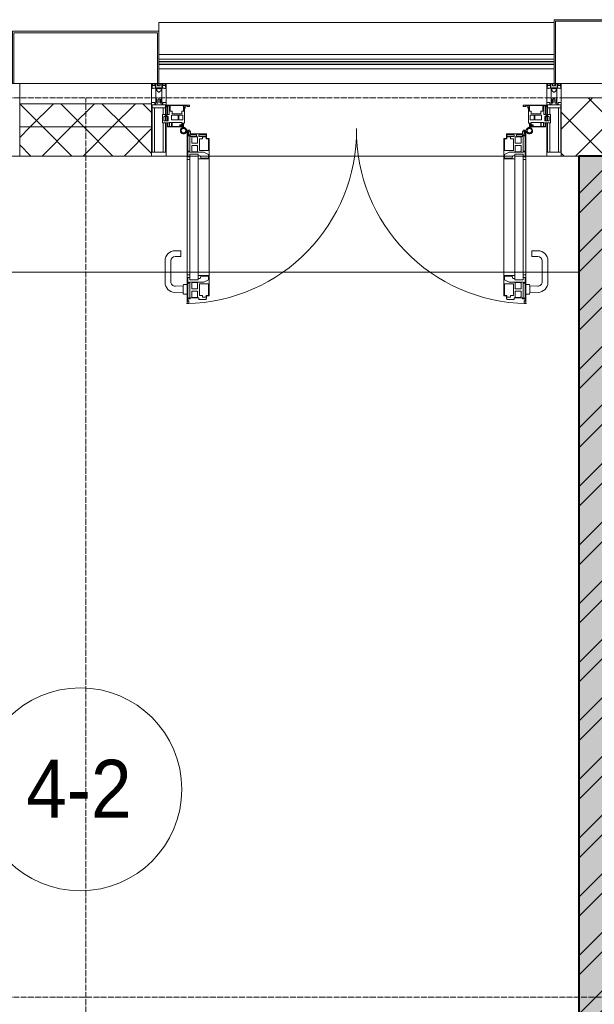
# Model space of a CAD drawing. Header units: millimetres. Extents: x 5617 to 101514, y 7718 to 215953.
# Tile 24 of 61: x 33671 to 35652, y 29975 to 33370. Entities that reach past the tile are written whole.
import ezdxf

# ---------------------------------------------------------------- set-up
doc = ezdxf.new("R2010")
doc.units = ezdxf.units.MM
doc.linetypes.add('ADSK_Линия сетки', pattern=[25, 20, -2.5, 0, -2.5])
doc.linetypes.add('Линия сетки', pattern=[25, 20, -2.5, 0, -2.5])
for name, color, linetype, lineweight in [('Двери', 7, 'Continuous', 18), ('Импосты витража', 7, 'Continuous', 18), ('Колонны', 7, 'Continuous', 18), ('Марки помещений', 7, 'Continuous', 20), ('Ограждение', 7, 'Continuous', 18), ('Оси', 7, 'Continuous', 9), ('Панели витража', 7, 'Continuous', 18), ('Перекрытия', 7, 'Continuous', 18), ('Поручни', 7, 'Continuous', 18), ('Стены разрез', 7, 'Continuous', 40), ('Стены штриховка', 7, 'Continuous', 40), ('Элементы узлов', 7, 'Continuous', 18)]:
    doc.layers.add(name, color=color, linetype=linetype, lineweight=lineweight)
doc.styles.add('Arial_3', font='arial.ttf', dxfattribs={"width": 0.9, "height": 200})
pattern_1 = [(45, (0, 0), (-70.71068, 70.71068), []), (135, (0, 0), (-70.71068, -70.71068), [])]

# ---------------------------------------------------------------- blocks, each defined once
blk = doc.blocks.new('135_SLK_K4_AR_rvt-1-МКСС_К4_L20_68_100_')
at = {"layer": 'Стены разрез', "lineweight": 9, "true_color": 0xaaaaaa}
h = blk.add_hatch(dxfattribs=at)
h.set_pattern_fill('FP_1', color=253, style=0, pattern_type=2)
h.set_pattern_definition([(50, (0, 0), (218.62117, -19.1268), [22.86, -251.46]), (355, (0, 0), (-42.29187, 229.2684), [18.288, -201.168]), (100.451, (18.22, -1.6), (176.33107, 210.13963), [19.428, -213.708]), (46.184, (0, 60.96), (325.29495, -50.45164), [34.29, -377.19]), (96.636, (27.1, 56.76), (284.883, 296.91266), [29.142, -320.562]), (351.184, (0, 60.96), (284.8858, 296.9107), [27.432, -301.752]), (21, (30.48, 45.72), (181.93753, -122.71832), [22.86, -251.46]), (326, (30.48, 45.72), (74.16223, 221.0262), [18.288, -201.168]), (71.451, (45.64, 35.5), (256.10035, 98.30526), [19.428, -213.708]), (37.5, (0, 0), (3.70639, 101.465895), [3.353, -195.377, 3.353, -200.863, -201.93]), (37.5, (0, 0), (3.70639, 101.465895), [-402.946, 3.353, -198.577]), (7.5, (0, 0), (80.18358, 120.21653), [3.353, -113.081, 3.353, -190.805, -76.962]), (7.5, (0, 0), (80.18358, 120.21653), [-310.591, 3.353, -73.609]), (327.5, (-67.97, 0), (162.708646, -6.87497), [3.353, -72.847, 3.353, -234.391, -315.468]), (327.5, (-67.97, 0), (162.708646, -6.87497), [-313.944, 3.353, -312.115]), (317.5, (-98.45, 0), (177.75468, 30.51183), [3.353, -95.707, 3.353, -154.534, -224.028]), (317.5, (-98.45, 0), (177.75468, 30.51183), [-256.946, 3.353, -220.675])])
h.paths.add_polyline_path([(113450, 25800), (113450, 32900), (113250, 32900), (113250, 25800)])
h = blk.add_hatch(dxfattribs=at)
h.set_pattern_fill('FP_2', color=253, style=0, pattern_type=2)
h.set_pattern_definition([(45, (0, 0), (-101.02788, 101.02788), []), (45, (67.35, 0), (-101.02788, 101.02788), [])])
h.paths.add_polyline_path([(113450, 25800), (113450, 32900), (113250, 32900), (113250, 25800)])
at = {"layer": 'Перекрытия', "color": 253, "true_color": 0xaaaaaa}
blk.add_line((113250, 32500), (109950, 32500), dxfattribs=at)
at = {"layer": 'Стены разрез', "color": 253, "true_color": 0xaaaaaa}
for p, q in [((113450, 32900), (113250, 32900)), ((113250, 32900), (113250, 26370))]:
    blk.add_line(p, q, dxfattribs=at)
blk = doc.blocks.new('A_PAN_ALU_Door_Double - EXT_1_Double_EQ-7512951-МКСС_К4_L20_68_100_')
at = {"layer": 'Двери', "color": 253, "lineweight": 5, "true_color": 0xaaaaaa}
for p, q in [((-583.7, 659.3), (-583.7, 758.9)), ((-583.7, 758.9), (-578.6, 758.9)), ((-583.7, 659.3), (-583.7, 758.9)), ((-583.7, 758.9), (-578.6, 758.9)), ((-581.6, 750.3), (-581.6, 742.3)), ((-579.8, 750.3), (-581.6, 750.3)), ((-581.6, 750.3), (-581.6, 742.3)), ((-579.8, 750.3), (-581.6, 750.3)), ((-579.8, 748.9), (-579.8, 750.3)), ((-579.8, 748.9), (-579.8, 750.3)), ((-578.6, 748.9), (-579.8, 748.9)), ((-578.6, 748.9), (-579.8, 748.9)), ((-578.6, 758.9), (-578.6, 748.9)), ((-578.6, 758.9), (-578.6, 748.9)), ((583.7, 758.9), (578.6, 758.9)), ((578.6, 758.9), (578.6, 748.9)), ((583.7, 758.9), (578.6, 758.9)), ((578.6, 758.9), (578.6, 748.9)), ((578.6, 748.9), (579.8, 748.9)), ((578.6, 748.9), (579.8, 748.9)), ((579.8, 748.9), (579.8, 750.3)), ((579.8, 750.3), (581.6, 750.3)), ((579.8, 748.9), (579.8, 750.3)), ((579.8, 750.3), (581.6, 750.3)), ((581.6, 750.3), (581.6, 742.3)), ((581.6, 750.3), (581.6, 742.3)), ((583.7, 659.3), (583.7, 758.9)), ((583.7, 659.3), (583.7, 758.9)), ((-581.6, 742.3), (-572.9, 742.3)), ((-581.6, 742.3), (-572.9, 742.3)), ((-581.6, 740.6), (-581.6, 688.2)), ((-574.6, 740.6), (-581.6, 740.6)), ((-581.6, 740.6), (-581.6, 688.2)), ((-574.6, 740.6), (-581.6, 740.6)), ((-574.6, 688.2), (-574.6, 740.6)), ((-574.6, 688.2), (-574.6, 740.6)), ((-572.9, 742.3), (-572.9, 739.3)), ((-572.9, 742.3), (-572.9, 739.3)), ((-572.9, 739.3), (-543.6, 739.3)), ((-572.9, 739.3), (-543.6, 739.3)), ((-566.1, 737.5), (-567.6, 734.8)), ((-566.1, 737.5), (-567.6, 734.8)), ((-567.6, 734.8), (-567.6, 715.8)), ((-567.6, 734.8), (-567.6, 715.8)), ((-567.6, 715.8), (-547.7, 715.8)), ((-567.6, 715.8), (-547.7, 715.8)), ((-547.7, 737.5), (-566.1, 737.5)), ((-547.7, 737.5), (-566.1, 737.5)), ((-547.7, 715.8), (-547.7, 737.5)), ((-547.7, 715.8), (-547.7, 737.5)), ((-543.6, 744.8), (-518.6, 744.8)), ((-543.6, 739.3), (-543.6, 744.8)), ((-543.6, 744.8), (-518.6, 744.8)), ((-543.6, 739.3), (-543.6, 744.8)), ((-541.3, 730.5), (-541.3, 691)), ((-531.2, 730.5), (-541.3, 730.5)), ((-541.3, 730.5), (-541.3, 691)), ((-531.2, 730.5), (-541.3, 730.5)), ((-531.2, 737.1), (-531.2, 730.5)), ((-518.8, 737.1), (-531.2, 737.1)), ((-531.2, 737.1), (-531.2, 730.5)), ((-518.8, 737.1), (-531.2, 737.1)), ((-518.8, 730.6), (-518.8, 737.1)), ((-518.8, 730.6), (-518.8, 737.1)), ((-510.6, 730.6), (-518.8, 730.6)), ((-510.6, 730.6), (-518.8, 730.6)), ((-518.6, 744.8), (-518.6, 741.8)), ((-518.6, 744.8), (-518.6, 741.8)), ((-518.6, 741.8), (-517.1, 741.8)), ((-518.6, 741.8), (-517.1, 741.8)), ((-517.1, 741.8), (-517.1, 732.3)), ((-517.1, 741.8), (-517.1, 732.3)), ((-517.1, 732.3), (-508.2, 732.3)), ((-517.1, 732.3), (-508.2, 732.3)), ((-510.6, 691), (-510.6, 730.6)), ((-510.6, 691), (-510.6, 730.6)), ((-508.2, 732.3), (-508.2, 662.3)), ((-508.2, 732.3), (-508.2, 662.3)), ((517.1, 732.3), (508.2, 732.3)), ((508.2, 732.3), (508.2, 662.3)), ((517.1, 732.3), (508.2, 732.3)), ((508.2, 732.3), (508.2, 662.3)), ((510.6, 691), (510.6, 730.6)), ((510.6, 730.6), (518.8, 730.6)), ((510.6, 691), (510.6, 730.6)), ((510.6, 730.6), (518.8, 730.6)), ((518.6, 741.8), (517.1, 741.8)), ((517.1, 741.8), (517.1, 732.3)), ((518.6, 741.8), (517.1, 741.8)), ((517.1, 741.8), (517.1, 732.3)), ((543.6, 744.8), (518.6, 744.8)), ((518.6, 744.8), (518.6, 741.8)), ((543.6, 744.8), (518.6, 744.8)), ((518.6, 744.8), (518.6, 741.8)), ((518.8, 730.6), (518.8, 737.1)), ((518.8, 737.1), (531.2, 737.1)), ((518.8, 730.6), (518.8, 737.1)), ((518.8, 737.1), (531.2, 737.1)), ((531.2, 737.1), (531.2, 730.5)), ((531.2, 737.1), (531.2, 730.5)), ((531.2, 730.5), (541.3, 730.5)), ((531.2, 730.5), (541.3, 730.5)), ((541.3, 730.5), (541.3, 691)), ((541.3, 730.5), (541.3, 691)), ((543.6, 739.3), (543.6, 744.8)), ((543.6, 739.3), (543.6, 744.8)), ((572.9, 739.3), (543.6, 739.3)), ((572.9, 739.3), (543.6, 739.3)), ((547.7, 715.8), (547.7, 737.5)), ((547.7, 737.5), (566.1, 737.5)), ((547.7, 715.8), (547.7, 737.5)), ((547.7, 737.5), (566.1, 737.5)), ((567.6, 715.8), (547.7, 715.8)), ((567.6, 715.8), (547.7, 715.8)), ((566.1, 737.5), (567.6, 734.8)), ((566.1, 737.5), (567.6, 734.8)), ((567.6, 734.8), (567.6, 715.8)), ((567.6, 734.8), (567.6, 715.8)), ((581.6, 742.3), (572.9, 742.3)), ((572.9, 742.3), (572.9, 739.3)), ((581.6, 742.3), (572.9, 742.3)), ((572.9, 742.3), (572.9, 739.3)), ((574.6, 688.2), (574.6, 740.6)), ((574.6, 740.6), (581.6, 740.6)), ((574.6, 688.2), (574.6, 740.6)), ((574.6, 740.6), (581.6, 740.6)), ((581.6, 740.6), (581.6, 688.2)), ((581.6, 740.6), (581.6, 688.2)), ((-581.6, 688.2), (-574.6, 688.2)), ((-581.6, 688.2), (-574.6, 688.2)), ((-581.6, 686.5), (-581.6, 668.4)), ((-575.4, 686.5), (-581.6, 686.5)), ((-581.6, 686.5), (-581.6, 668.4)), ((-575.4, 686.5), (-581.6, 686.5)), ((-575.4, 684.5), (-575.4, 686.5)), ((-575.4, 684.5), (-575.4, 686.5)), ((-526.4, 684.5), (-575.4, 684.5)), ((-526.4, 684.5), (-575.4, 684.5)), ((-567.6, 708), (-567.6, 688.9)), ((-547.7, 708), (-567.6, 708)), ((-567.6, 708), (-567.6, 688.9)), ((-547.7, 708), (-567.6, 708)), ((-567.6, 688.9), (-566.1, 686.3)), ((-567.6, 688.9), (-566.1, 686.3)), ((-566.1, 686.3), (-547.7, 686.3)), ((-566.1, 686.3), (-547.7, 686.3)), ((-547.7, 686.3), (-547.7, 708)), ((-547.7, 686.3), (-547.7, 708)), ((-541.3, 691), (-510.6, 691)), ((-541.3, 691), (-510.6, 691)), ((-510.6, 676.8), (-526.4, 684.5)), ((-510.6, 676.8), (-526.4, 684.5)), ((541.3, 691), (510.6, 691)), ((541.3, 691), (510.6, 691)), ((510.6, 676.8), (526.4, 684.5)), ((510.6, 676.8), (526.4, 684.5)), ((526.4, 684.5), (575.4, 684.5)), ((526.4, 684.5), (575.4, 684.5)), ((547.7, 708), (567.6, 708)), ((547.7, 686.3), (547.7, 708)), ((547.7, 708), (567.6, 708)), ((547.7, 686.3), (547.7, 708)), ((566.1, 686.3), (547.7, 686.3)), ((566.1, 686.3), (547.7, 686.3)), ((567.6, 688.9), (566.1, 686.3)), ((567.6, 688.9), (566.1, 686.3)), ((567.6, 708), (567.6, 688.9)), ((567.6, 708), (567.6, 688.9)), ((581.6, 688.2), (574.6, 688.2)), ((581.6, 688.2), (574.6, 688.2)), ((575.4, 684.5), (575.4, 686.5)), ((575.4, 686.5), (581.6, 686.5)), ((575.4, 684.5), (575.4, 686.5)), ((575.4, 686.5), (581.6, 686.5)), ((581.6, 686.5), (581.6, 668.4)), ((581.6, 686.5), (581.6, 668.4)), ((-583.7, 244.2), (-583.7, 677.3)), ((-574.6, 659.3), (-583.7, 659.3)), ((-574.6, 659.3), (-583.7, 659.3)), ((-581.6, 668.4), (-574.6, 668.4)), ((-581.6, 668.4), (-574.6, 668.4)), ((-574.6, 677.3), (-546, 677.3)), ((-574.6, 244.2), (-574.6, 677.3)), ((-574.6, 668.4), (-574.6, 659.3)), ((-574.6, 668.4), (-574.6, 659.3)), ((-546, 677.3), (-546, 244.2)), ((-546, 672), (-539.3, 672)), ((-546, 662.3), (-546, 672)), ((-546, 672), (-539.3, 672)), ((-546, 662.3), (-546, 672)), ((-508.2, 662.3), (-546, 662.3)), ((-508.2, 662.3), (-546, 662.3)), ((-539.3, 672), (-537.1, 665.9)), ((-539.3, 672), (-537.1, 665.9)), ((-537.1, 665.9), (-537.1, 663.8)), ((-537.1, 665.9), (-537.1, 663.8)), ((-537.1, 663.8), (-510.6, 663.8)), ((-537.1, 663.8), (-510.6, 663.8)), ((-510.6, 663.8), (-510.6, 676.8)), ((-510.6, 663.8), (-510.6, 676.8)), ((-508.2, 662.3), (-508.2, 259.2)), ((508.2, 662.3), (546, 662.3)), ((508.2, 662.3), (546, 662.3)), ((508.2, 662.3), (508.2, 259.2)), ((510.6, 663.8), (510.6, 676.8)), ((510.6, 663.8), (510.6, 676.8)), ((537.1, 663.8), (510.6, 663.8)), ((537.1, 663.8), (510.6, 663.8)), ((539.3, 672), (537.1, 665.9)), ((539.3, 672), (537.1, 665.9)), ((537.1, 665.9), (537.1, 663.8)), ((537.1, 665.9), (537.1, 663.8)), ((546, 672), (539.3, 672)), ((546, 672), (539.3, 672)), ((546, 677.3), (546, 244.2)), ((574.6, 677.3), (546, 677.3)), ((546, 662.3), (546, 672)), ((546, 662.3), (546, 672)), ((574.6, 244.2), (574.6, 677.3)), ((581.6, 668.4), (574.6, 668.4)), ((574.6, 668.4), (574.6, 659.3)), ((581.6, 668.4), (574.6, 668.4)), ((574.6, 668.4), (574.6, 659.3)), ((574.6, 659.3), (583.7, 659.3)), ((574.6, 659.3), (583.7, 659.3)), ((583.7, 244.2), (583.7, 677.3)), ((-583.7, 262.2), (-574.6, 262.2)), ((-583.7, 164.2), (-583.7, 262.2)), ((-581.6, 253.1), (-581.6, 235.1)), ((-574.6, 253.1), (-581.6, 253.1)), ((-574.6, 262.2), (-574.6, 253.1)), ((-574.6, 244.2), (-546, 244.2)), ((-546, 259.2), (-508.2, 259.2)), ((-546, 249.6), (-546, 259.2)), ((-539.3, 249.6), (-546, 249.6)), ((-537.1, 255.7), (-539.3, 249.6)), ((-537.1, 257.7), (-537.1, 255.7)), ((-510.6, 257.7), (-537.1, 257.7)), ((-526.4, 237), (-510.6, 244.7)), ((-510.6, 244.7), (-510.6, 257.7)), ((-508.2, 259.2), (-508.2, 189.3)), ((546, 259.2), (508.2, 259.2)), ((508.2, 259.2), (508.2, 189.3)), ((510.6, 244.7), (510.6, 257.7)), ((510.6, 257.7), (537.1, 257.7)), ((526.4, 237), (510.6, 244.7)), ((537.1, 257.7), (537.1, 255.7)), ((537.1, 255.7), (539.3, 249.6)), ((539.3, 249.6), (546, 249.6)), ((546, 249.6), (546, 259.2)), ((574.6, 244.2), (546, 244.2)), ((583.7, 262.2), (574.6, 262.2)), ((574.6, 262.2), (574.6, 253.1)), ((574.6, 253.1), (581.6, 253.1)), ((581.6, 253.1), (581.6, 235.1)), ((583.7, 164.2), (583.7, 262.2)), ((-581.6, 235.1), (-575.4, 235.1)), ((-581.6, 233.4), (-581.6, 180.9)), ((-574.6, 233.4), (-581.6, 233.4)), ((-575.4, 237), (-526.4, 237)), ((-575.4, 235.1), (-575.4, 237)), ((-574.6, 180.9), (-574.6, 233.4)), ((-566.1, 235.3), (-567.6, 232.6)), ((-567.6, 232.6), (-567.6, 213.6)), ((-567.6, 213.6), (-547.7, 213.6)), ((-567.6, 205.7), (-567.6, 186.7)), ((-547.7, 205.7), (-567.6, 205.7)), ((-547.7, 235.3), (-566.1, 235.3)), ((-547.7, 213.6), (-547.7, 235.3)), ((-547.7, 184), (-547.7, 205.7)), ((-541.3, 230.6), (-541.3, 191)), ((-510.6, 230.6), (-541.3, 230.6)), ((-510.6, 191), (-510.6, 230.6)), ((510.6, 230.6), (541.3, 230.6)), ((510.6, 191), (510.6, 230.6)), ((575.4, 237), (526.4, 237)), ((541.3, 230.6), (541.3, 191)), ((547.7, 213.6), (547.7, 235.3)), ((547.7, 235.3), (566.1, 235.3)), ((567.6, 213.6), (547.7, 213.6)), ((547.7, 205.7), (567.6, 205.7)), ((547.7, 184), (547.7, 205.7)), ((566.1, 235.3), (567.6, 232.6)), ((567.6, 232.6), (567.6, 213.6)), ((567.6, 205.7), (567.6, 186.7)), ((574.6, 233.4), (581.6, 233.4)), ((574.6, 180.9), (574.6, 233.4)), ((575.4, 235.1), (575.4, 237)), ((581.6, 235.1), (575.4, 235.1)), ((581.6, 233.4), (581.6, 180.9)), ((-581.6, 180.9), (-574.6, 180.9)), ((-581.6, 179.2), (-581.6, 164.2)), ((-572.9, 179.2), (-581.6, 179.2)), ((-578.6, 164.2), (-578.6, 174.5)), ((-575.5, 177.5), (-551.3, 177.5)), ((-572.9, 182.2), (-572.9, 179.2)), ((-551.3, 182.2), (-572.9, 182.2)), ((-572.4, 173.3), (-572.4, 165.6)), ((-517.1, 173.3), (-572.4, 173.3)), ((-567.6, 186.7), (-566.1, 184)), ((-566.1, 184), (-547.7, 184)), ((-551.3, 177.5), (-551.3, 182.2)), ((-543.6, 182.2), (-543.6, 176.7)), ((-518.6, 182.2), (-543.6, 182.2)), ((-543.6, 176.7), (-518.6, 176.7)), ((-541.3, 191), (-531.2, 191)), ((-531.2, 191), (-531.2, 184.4)), ((-531.2, 184.4), (-518.8, 184.4)), ((-518.8, 191), (-510.6, 191)), ((-518.8, 184.4), (-518.8, 191)), ((-518.6, 176.7), (-518.6, 182.2)), ((-517.1, 189.3), (-517.1, 173.3)), ((-508.2, 189.3), (-517.1, 189.3)), ((508.2, 189.3), (517.1, 189.3)), ((518.8, 191), (510.6, 191)), ((517.1, 189.3), (517.1, 173.3)), ((517.1, 173.3), (572.4, 173.3)), ((518.6, 182.2), (543.6, 182.2)), ((518.6, 176.7), (518.6, 182.2)), ((543.6, 176.7), (518.6, 176.7)), ((518.8, 184.4), (518.8, 191)), ((531.2, 184.4), (518.8, 184.4)), ((541.3, 191), (531.2, 191)), ((531.2, 191), (531.2, 184.4)), ((543.6, 182.2), (543.6, 176.7)), ((566.1, 184), (547.7, 184)), ((551.3, 177.5), (551.3, 182.2)), ((551.3, 182.2), (572.9, 182.2)), ((575.5, 177.5), (551.3, 177.5)), ((567.6, 186.7), (566.1, 184)), ((572.4, 173.3), (572.4, 165.6)), ((572.9, 182.2), (572.9, 179.2)), ((572.9, 179.2), (581.6, 179.2)), ((581.6, 180.9), (574.6, 180.9)), ((578.6, 164.2), (578.6, 174.5)), ((581.6, 179.2), (581.6, 164.2)), ((-575.1, 160.7), (-585.4, 160.7)), ((-581.6, 164.2), (-578.6, 164.2)), ((-575.1, 165.6), (-575.1, 160.7)), ((-572.4, 165.6), (-575.1, 165.6)), ((572.4, 165.6), (575.1, 165.6)), ((575.1, 165.6), (575.1, 160.7)), ((575.1, 160.7), (585.4, 160.7)), ((581.6, 164.2), (578.6, 164.2))]:
    blk.add_line(p, q, dxfattribs=at)
at = {"layer": 'Двери', "lineweight": 5}
for p, q in [((-597.6, 721.7), (-626.4, 720.7)), ((-597.6, 723.5), (-597.6, 696)), ((-583.6, 726), (-595.1, 726)), ((583.6, 726), (595.1, 726)), ((597.6, 723.5), (597.6, 696)), ((597.6, 721.7), (626.4, 720.7)), ((-660.1, 685.7), (-660.1, 611.5)), ((-640.1, 611.5), (-640.1, 683.8)), ((-624.5, 698.8), (-597.6, 697.7)), ((-595.1, 693.5), (-583.6, 693.5)), ((595.1, 693.5), (583.6, 693.5)), ((624.5, 698.8), (597.6, 697.7)), ((640.1, 611.5), (640.1, 683.8)), ((660.1, 685.7), (660.1, 611.5)), ((-605.1, 596.5), (-625.1, 596.5)), ((-605.1, 576.5), (-605.1, 596.5)), ((605.1, 576.5), (605.1, 596.5)), ((605.1, 596.5), (625.1, 596.5)), ((-625.1, 576.5), (-605.1, 576.5)), ((625.1, 576.5), (605.1, 576.5))]:
    blk.add_line(p, q, dxfattribs=at)
at = {"layer": 'Двери', "color": 254, "lineweight": 5, "true_color": 0xd4d4d4}
for centre, start, end in [((-596.2, 162.6), 359.296, 89.0613), ((596.2, 162.6), 90.9387, 180.704)]:
    blk.add_arc(centre, 596.2, start, end, dxfattribs=at)
at = {"layer": 'Двери', "lineweight": 5}
for centre, radius, start, end in [((-625.1, 685.7), 35, 92.1945, 180), ((-595.1, 723.5), 2.5, 90, 180), ((595.1, 723.5), 2.5, 360, 90), ((625.1, 685.7), 35, 360, 87.8055), ((-625.1, 683.8), 15, 87.8056, 180), ((-595.1, 696), 2.5, 180, 270), ((595.1, 696), 2.5, 270, 360), ((625.1, 683.8), 15, 0, 92.1944), ((-625.1, 611.5), 35, 180, 270), ((-625.1, 611.5), 15, 180, 270), ((625.1, 611.5), 35, 270, 360), ((625.1, 611.5), 15, 270, 360)]:
    blk.add_arc(centre, radius, start, end, dxfattribs=at)
at = {"layer": 'Двери', "color": 253, "lineweight": 5, "true_color": 0xaaaaaa}
for centre, radius, start, end in [((-596.2, 162.7), 11, 16.047, 350.0284), ((-596.2, 162.6), 8, 90, 270), ((-596.2, 162.6), 8, 270, 90), ((-575.5, 174.5), 3, 90, 180), ((575.5, 174.5), 3, 360, 90), ((596.2, 162.7), 11, 189.9716, 163.953), ((596.2, 162.6), 8, 90, 270), ((596.2, 162.6), 8, 270, 90), ((-583.7, 166.3), 2.03, 196.0721, 270), ((583.7, 166.3), 2.03, 270, 343.9279)]:
    blk.add_arc(centre, radius, start, end, dxfattribs=at)
at = {"layer": 'Панели витража', "color": 253, "lineweight": 5, "true_color": 0xaaaaaa}
for p, q in [((-600.3, 150), (-651.2, 150)), ((-651.2, 150), (-651.2, 148.5)), ((-651.2, 148.5), (-645.9, 148.5)), ((-651.2, 148.5), (-651.2, 135.1)), ((-645.9, 148.5), (-645.9, 135.1)), ((-644.3, 134.5), (-644.3, 148.2)), ((-644.3, 148.2), (-637.3, 148.2)), ((-637.3, 148.2), (-637.3, 134.5)), ((-635.9, 134.2), (-635.9, 148.4)), ((-635.9, 148.4), (-608.9, 148.4)), ((-608.9, 148.4), (-608.9, 142.8)), ((-608.9, 142.8), (-601.9, 142.8)), ((-607.5, 148.7), (-601.5, 148.7)), ((-607.5, 144.4), (-607.5, 148.7)), ((-601.5, 144.4), (-607.5, 144.4)), ((-601.9, 142.8), (-601.9, 134.2)), ((-601.5, 148.7), (-601.5, 144.4)), ((-600.3, 136.5), (-600.3, 150)), ((-596.2, 150), (-600.3, 150)), ((-593.3, 136.5), (-600.3, 136.5)), ((-596.2, 136.5), (-596.2, 150)), ((-593.3, 84.8), (-593.3, 136.5)), ((600.3, 136.5), (593.3, 136.5)), ((593.3, 136.5), (593.3, 84.8)), ((596.2, 150), (596.2, 136.5)), ((600.3, 150), (596.2, 150)), ((651.2, 150), (600.3, 150)), ((600.3, 150), (600.3, 136.5)), ((601.5, 144.4), (601.5, 148.7)), ((601.5, 148.7), (607.5, 148.7)), ((607.5, 144.4), (601.5, 144.4)), ((601.9, 134.2), (601.9, 142.8)), ((601.9, 142.8), (608.9, 142.8)), ((607.5, 148.7), (607.5, 144.4)), ((608.9, 142.8), (608.9, 148.4)), ((608.9, 148.4), (635.9, 148.4)), ((635.9, 148.4), (635.9, 134.2)), ((637.3, 148.2), (644.3, 148.2)), ((637.3, 134.5), (637.3, 148.2)), ((644.3, 148.2), (644.3, 134.5)), ((645.9, 135.1), (645.9, 148.5)), ((645.9, 148.5), (651.2, 148.5)), ((651.2, 148.5), (651.2, 150)), ((651.2, 135.1), (651.2, 148.5)), ((-645.9, 135.1), (-669.2, 135.1)), ((-669.2, 135.1), (-669.2, 106.6)), ((-669.2, 106.6), (-660.2, 106.6)), ((-664.2, 113.4), (-664.2, 128.4)), ((-664.2, 128.4), (-649.2, 128.4)), ((-649.2, 113.4), (-664.2, 113.4)), ((-660.2, 106.6), (-660.2, 110.1)), ((-660.2, 110.1), (-653.3, 110.1)), ((-653.3, 110.1), (-653.3, 106.6)), ((-653.3, 106.6), (-646.3, 106.6)), ((-651.2, 128.4), (-651.2, 113.4)), ((-651.2, 106.6), (-651.2, 76.7)), ((-649.2, 128.4), (-649.2, 113.4)), ((-646.3, 106.6), (-646.3, 76.7)), ((-637.3, 134.5), (-644.3, 134.5)), ((-637.8, 108.8), (-637.8, 125)), ((-637.8, 125), (-615.2, 125)), ((-615.2, 108.8), (-637.8, 108.8)), ((-601.9, 134.2), (-635.9, 134.2)), ((-635.3, 95.5), (-635.3, 105)), ((-635.3, 105), (-602.1, 105)), ((-615.2, 125), (-615.2, 108.8)), ((-613, 108.8), (-613, 125)), ((-613, 125), (-598.7, 125)), ((-598.7, 108.8), (-613, 108.8)), ((-602.1, 105), (-602.1, 95.5)), ((-598.7, 125), (-598.7, 108.8)), ((598.7, 125), (613, 125)), ((598.7, 108.8), (598.7, 125)), ((613, 108.8), (598.7, 108.8)), ((635.9, 134.2), (601.9, 134.2)), ((602.1, 95.5), (602.1, 105)), ((602.1, 105), (635.3, 105)), ((613, 125), (613, 108.8)), ((615.2, 125), (637.8, 125)), ((615.2, 108.8), (615.2, 125)), ((637.8, 108.8), (615.2, 108.8)), ((635.3, 105), (635.3, 95.5)), ((644.3, 134.5), (637.3, 134.5)), ((637.8, 125), (637.8, 108.8)), ((669.2, 135.1), (645.9, 135.1)), ((646.3, 76.7), (646.3, 106.6)), ((646.3, 106.6), (653.3, 106.6)), ((649.2, 128.4), (664.2, 128.4)), ((649.2, 113.4), (649.2, 128.4)), ((664.2, 113.4), (649.2, 113.4)), ((651.2, 113.4), (651.2, 128.4)), ((651.2, 76.7), (651.2, 106.6)), ((653.3, 106.6), (653.3, 110.1)), ((653.3, 110.1), (660.2, 110.1)), ((660.2, 110.1), (660.2, 106.6)), ((660.2, 106.6), (669.2, 106.6)), ((664.2, 128.4), (664.2, 113.4)), ((669.2, 106.6), (669.2, 135.1)), ((-652.8, 79.5), (-654.3, 79.5)), ((-654.3, 79.5), (-654.3, 74.5)), ((-654.3, 74.5), (-575.3, 74.5)), ((-652.8, 76.7), (-652.8, 79.5)), ((-646.3, 76.7), (-652.8, 76.7)), ((-642.4, 76.3), (-642.4, 95.5)), ((-642.4, 95.5), (-635.3, 95.5)), ((-592, 76.3), (-642.4, 76.3)), ((-602.1, 95.5), (-595.8, 95.5)), ((-596.2, 76.2), (-596.2, 95.5)), ((-595.8, 95.5), (-595.8, 89)), ((-595.8, 89), (-595, 88.2)), ((-595, 88.2), (-595, 83.1)), ((-595, 83.1), (-592, 83.1)), ((-590.3, 84.8), (-593.3, 84.8)), ((-592, 83.1), (-592, 76.3)), ((-590.3, 76.5), (-590.3, 84.8)), ((-583.9, 76.5), (-590.3, 76.5)), ((-575.3, 79.5), (-583.9, 79.5)), ((-583.9, 79.5), (-583.9, 76.5)), ((-575.3, 74.5), (-575.3, 79.5)), ((583.9, 79.5), (575.3, 79.5)), ((575.3, 79.5), (575.3, 74.5)), ((575.3, 74.5), (654.3, 74.5)), ((583.9, 76.5), (583.9, 79.5)), ((590.3, 76.5), (583.9, 76.5)), ((593.3, 84.8), (590.3, 84.8)), ((590.3, 84.8), (590.3, 76.5)), ((592, 76.3), (592, 83.1)), ((592, 83.1), (595, 83.1)), ((642.4, 76.3), (592, 76.3)), ((595, 88.2), (595.8, 89)), ((595, 83.1), (595, 88.2)), ((595.8, 89), (595.8, 95.5)), ((595.8, 95.5), (602.1, 95.5)), ((596.2, 95.5), (596.2, 76.2)), ((635.3, 95.5), (642.4, 95.5)), ((642.4, 95.5), (642.4, 76.3)), ((652.8, 76.7), (646.3, 76.7)), ((654.3, 79.5), (652.8, 79.5)), ((652.8, 79.5), (652.8, 76.7)), ((654.3, 74.5), (654.3, 79.5))]:
    blk.add_line(p, q, dxfattribs=at)
blk = doc.blocks.new('Rectangular Mullion - R_StandardFrame_50Wx250H-V56-МКСС_К4_L20_68_100_')
at = {"layer": 'Импосты витража', "color": 253, "lineweight": 5, "true_color": 0xaaaaaa}
for p, q in [((132872.5, 33150), (131560, 33150)), ((131632.5, 32900), (131560, 32900)), ((131670.3, 32900), (131634.6, 32900)), ((131705.7, 32900), (131677.1, 32900)), ((132724.5, 32900), (131708, 32900)), ((132755.4, 32900), (132726.8, 32900)), ((132797.9, 32900), (132762.2, 32900)), ((132872.5, 32900), (132800, 32900))]:
    blk.add_line(p, q, dxfattribs=at)
blk = doc.blocks.new('Rectangular Mullion - R_StandardFrame_50Wx250H-V54-МКСС_К4_L20_68_100_')
at = {"layer": 'Импосты витража', "color": 253, "lineweight": 5, "true_color": 0xaaaaaa}
for p, q in [((-25, 0), (-25, 250)), ((-25, 250), (25, 250)), ((25, 250), (25, 0)), ((0, 0), (-25, 0)), ((25, 0), (5, 0))]:
    blk.add_line(p, q, dxfattribs=at)
blk = doc.blocks.new('Rectangular Mullion - 50Wx250H-V38-МКСС_К4_L20_68_100_')
at = {"layer": 'Элементы узлов', "color": 253, "lineweight": 5, "true_color": 0xaaaaaa}
for p, q in [((-25, 65.2), (-25, 250)), ((-25, 250), (0, 250)), ((25, 250), (0, 250)), ((25, 135.1), (25, 250)), ((-23, 237.3), (0, 237.3)), ((-23, 237.3), (-23, 73.6)), ((-14.9, 84), (-14.9, 237.3)), ((23, 237.3), (0, 237.3)), ((14.9, 135.1), (14.9, 237.3)), ((23, 237.3), (23, 135.1)), ((14.9, 84), (14.9, 106.6)), ((23, 128.4), (23, 113.4)), ((23, 110.1), (23, 73.6)), ((25, 113.4), (25, 128.4)), ((25, 65.2), (25, 110.1)), ((0, 84), (-23, 84)), ((-0.5, 73.6), (-23, 73.6)), ((-14, 71.3), (-14, 65.2)), ((-10, 71.3), (-14, 71.3)), ((-10, 53), (-10, 71.3)), ((0, 84), (23, 84)), ((0.5, 73.6), (23, 73.6)), ((10, 71.3), (14, 71.3)), ((10, 53), (10, 71.3)), ((14, 71.3), (14, 65.2)), ((-14, 65.2), (-25, 65.2)), ((-8.7, 53), (-10, 53)), ((-10, 53), (-10, 17)), ((-8.7, 53), (-7, 54.7)), ((-7, 65.2), (-5.9, 67.3)), ((-7, 65.2), (-7, 54.7)), ((-4.1, 67.3), (-5.9, 67.3)), ((-4.1, 67.3), (-2.9, 65.1)), ((-2.9, 65.1), (-2.9, 54.6)), ((-1.3, 53), (-2.9, 54.6)), ((0, 53), (-1.3, 53)), ((0, 53), (1.3, 53)), ((1.3, 53), (2.9, 54.6)), ((4.1, 67.3), (2.9, 65.1)), ((2.9, 65.1), (2.9, 54.6)), ((4.1, 67.3), (5.9, 67.3)), ((7, 65.2), (5.9, 67.3)), ((7, 65.2), (7, 54.7)), ((8.7, 53), (7, 54.7)), ((8.7, 53), (10, 53)), ((10, 53), (10, 17)), ((14, 65.2), (25, 65.2)), ((-23.8, 14.6), (-25, 14.2)), ((-25, 0), (-25, 14.2)), ((-22.3, 17), (-23.8, 17)), ((-23.8, 17), (-23.8, 14.6)), ((-22.5, 10.6), (-23.8, 14.6)), ((-22.5, 10.6), (-23.7, 9.9)), ((-23.7, 1.3), (-23.7, 9.9)), ((-23.7, 1.3), (-11.8, 1.3)), ((-23.2, 10.2), (-22.5, 8)), ((-22.5, 8), (-22.5, 4.5)), ((-21.3, 4.5), (-22.5, 4.5)), ((-22.3, 17), (-22.3, 16)), ((-22.3, 16), (-21.3, 16)), ((-19, 17.6), (-21.3, 16)), ((-21.3, 4.5), (-21.3, 6.5)), ((-21.3, 6.5), (-14.2, 6.5)), ((-18.4, 16.6), (-19, 17.6)), ((-7.4, 16.6), (-18.4, 16.6)), ((-14.2, 6.5), (-14.2, 4.5)), ((-13.2, 4.5), (-14.2, 4.5)), ((-13.2, 4.5), (-12.2, 7.2)), ((-12.7, 7.6), (-11.3, 11.4)), ((-12.7, 7.6), (-11.8, 6.9)), ((-12.2, 9), (-12.2, 14.8)), ((-12.2, 14.8), (0, 14.8)), ((-11.8, 1.3), (-11.8, 6.9)), ((-10.5, 11.2), (-11.3, 11.4)), ((-10.5, 1.5), (-10.5, 11.2)), ((-4.8, 1.5), (-10.5, 1.5)), ((-10, 17), (-7.5, 17)), ((-8.5, 23), (-1.5, 30)), ((-8.5, 18.5), (-8.5, 23)), ((-7.5, 18.5), (-8.5, 18.5)), ((-7.5, 17), (-7.5, 18.5)), ((-7.4, 18), (-7.4, 16.6)), ((-2.6, 18), (-7.4, 18)), ((0, 8), (-4.8, 8)), ((-4.8, 1.5), (-4.8, 8)), ((-2.6, 18), (-2.6, 16.8)), ((-2.6, 16.8), (0, 16.8)), ((-1.5, 30), (0, 30)), ((1.5, 30), (0, 30)), ((2.6, 16.8), (0, 16.8)), ((0, 14.8), (0, 16.8)), ((0, 14.8), (0, 16.8)), ((12.2, 14.8), (0, 14.8)), ((0, 0), (0, 8)), ((0, 8), (4.8, 8)), ((0, 0), (0, 8)), ((8.5, 23), (1.5, 30)), ((2.6, 18), (2.6, 16.8)), ((2.6, 18), (7.4, 18)), ((4.8, 1.5), (4.8, 8)), ((4.8, 1.5), (10.5, 1.5)), ((7.4, 18), (7.4, 16.6)), ((7.4, 16.6), (18.4, 16.6)), ((7.5, 18.5), (8.5, 18.5)), ((7.5, 17), (7.5, 18.5)), ((10, 17), (7.5, 17)), ((8.5, 18.5), (8.5, 23)), ((10.5, 11.2), (11.3, 11.4)), ((10.5, 1.5), (10.5, 11.2)), ((12.7, 7.6), (11.3, 11.4)), ((12.7, 7.6), (11.8, 6.9)), ((11.8, 1.3), (11.8, 6.9)), ((23.7, 1.3), (11.8, 1.3)), ((12.2, 9), (12.2, 14.8)), ((13.2, 4.5), (12.2, 7.2)), ((13.2, 4.5), (14.2, 4.5)), ((21.3, 6.5), (14.2, 6.5)), ((14.2, 6.5), (14.2, 4.5)), ((18.4, 16.6), (19, 17.6)), ((19, 17.6), (21.3, 16)), ((22.3, 16), (21.3, 16)), ((21.3, 4.5), (21.3, 6.5)), ((21.3, 4.5), (22.5, 4.5)), ((22.3, 17), (22.3, 16)), ((22.3, 17), (23.8, 17)), ((22.5, 10.6), (23.8, 14.6)), ((22.5, 10.6), (23.7, 9.9)), ((23.2, 10.2), (22.5, 8)), ((22.5, 8), (22.5, 4.5)), ((23.7, 1.3), (23.7, 9.9)), ((23.8, 17), (23.8, 14.6)), ((23.8, 14.6), (25, 14.2)), ((25, 0), (25, 14.2)), ((-25, 0), (0, 0)), ((25, 0), (0, 0))]:
    blk.add_line(p, q, dxfattribs=at)
for centre, start, end in [((-0.5, 73.1), 360, 90), ((0.5, 73.1), 90, 180)]:
    blk.add_arc(centre, 0.5, start, end, dxfattribs=at)
blk = doc.blocks.new('Rectangular Mullion - R_StandardFrame_50Wx250H-V57-МКСС_К4_L20_68_100_')
at = {"layer": 'Импосты витража', "color": 253, "lineweight": 5, "true_color": 0xaaaaaa}
for p, q in [((-25, 0), (-25, 250)), ((-25, 250), (25, 250)), ((25, 250), (25, 135.1)), ((25, 128.4), (25, 113.4)), ((25, 110.1), (25, 0)), ((-5, 0), (-25, 0)), ((25, 0), (0, 0))]:
    blk.add_line(p, q, dxfattribs=at)
blk = doc.blocks.new('Rectangular Mullion - 50Wx250H-V40-МКСС_К4_L20_68_100_')
at = {"layer": 'Элементы узлов', "color": 253, "lineweight": 5, "true_color": 0xaaaaaa}
for p, q in [((-25, 135.1), (-25, 250)), ((-25, 250), (0, 250)), ((25, 250), (0, 250)), ((25, 65.2), (25, 250)), ((-23, 237.3), (0, 237.3)), ((-23, 237.3), (-23, 135.1)), ((-14.9, 135.1), (-14.9, 237.3)), ((23, 237.3), (0, 237.3)), ((14.9, 84), (14.9, 237.3)), ((23, 237.3), (23, 73.6)), ((-25, 113.4), (-25, 128.4)), ((-25, 65.2), (-25, 110.1)), ((-23, 128.4), (-23, 113.4)), ((-23, 110.1), (-23, 73.6)), ((-14.9, 84), (-14.9, 106.6)), ((0, 84), (-23, 84)), ((-0.5, 73.6), (-23, 73.6)), ((-14, 71.3), (-14, 65.2)), ((-10, 71.3), (-14, 71.3)), ((-10, 53), (-10, 71.3)), ((0, 84), (23, 84)), ((0.5, 73.6), (23, 73.6)), ((10, 71.3), (14, 71.3)), ((10, 53), (10, 71.3)), ((14, 71.3), (14, 65.2)), ((-14, 65.2), (-25, 65.2)), ((-8.7, 53), (-10, 53)), ((-10, 53), (-10, 17)), ((-8.7, 53), (-7, 54.7)), ((-7, 65.2), (-5.9, 67.3)), ((-7, 65.2), (-7, 54.7)), ((-4.1, 67.3), (-5.9, 67.3)), ((-4.1, 67.3), (-2.9, 65.1)), ((-2.9, 65.1), (-2.9, 54.6)), ((-1.3, 53), (-2.9, 54.6)), ((0, 53), (-1.3, 53)), ((0, 53), (1.3, 53)), ((1.3, 53), (2.9, 54.6)), ((4.1, 67.3), (2.9, 65.1)), ((2.9, 65.1), (2.9, 54.6)), ((4.1, 67.3), (5.9, 67.3)), ((7, 65.2), (5.9, 67.3)), ((7, 65.2), (7, 54.7)), ((8.7, 53), (7, 54.7)), ((8.7, 53), (10, 53)), ((10, 53), (10, 17)), ((14, 65.2), (25, 65.2)), ((-23.8, 14.6), (-25, 14.2)), ((-25, 0), (-25, 14.2)), ((-22.3, 17), (-23.8, 17)), ((-23.8, 17), (-23.8, 14.6)), ((-22.5, 10.6), (-23.8, 14.6)), ((-22.5, 10.6), (-23.7, 9.9)), ((-23.7, 1.3), (-23.7, 9.9)), ((-23.7, 1.3), (-11.8, 1.3)), ((-23.2, 10.2), (-22.5, 8)), ((-22.5, 8), (-22.5, 4.5)), ((-21.3, 4.5), (-22.5, 4.5)), ((-22.3, 17), (-22.3, 16)), ((-22.3, 16), (-21.3, 16)), ((-19, 17.6), (-21.3, 16)), ((-21.3, 4.5), (-21.3, 6.5)), ((-21.3, 6.5), (-14.2, 6.5)), ((-18.4, 16.6), (-19, 17.6)), ((-7.4, 16.6), (-18.4, 16.6)), ((-14.2, 6.5), (-14.2, 4.5)), ((-13.2, 4.5), (-14.2, 4.5)), ((-13.2, 4.5), (-12.2, 7.2)), ((-12.7, 7.6), (-11.3, 11.4)), ((-12.7, 7.6), (-11.8, 6.9)), ((-12.2, 9), (-12.2, 14.8)), ((-12.2, 14.8), (0, 14.8)), ((-11.8, 1.3), (-11.8, 6.9)), ((-10.5, 11.2), (-11.3, 11.4)), ((-10.5, 1.5), (-10.5, 11.2)), ((-4.8, 1.5), (-10.5, 1.5)), ((-10, 17), (-7.5, 17)), ((-8.5, 23), (-1.5, 30)), ((-8.5, 18.5), (-8.5, 23)), ((-7.5, 18.5), (-8.5, 18.5)), ((-7.5, 17), (-7.5, 18.5)), ((-7.4, 18), (-7.4, 16.6)), ((-2.6, 18), (-7.4, 18)), ((0, 8), (-4.8, 8)), ((-4.8, 1.5), (-4.8, 8)), ((-2.6, 18), (-2.6, 16.8)), ((-2.6, 16.8), (0, 16.8)), ((-1.5, 30), (0, 30)), ((1.5, 30), (0, 30)), ((2.6, 16.8), (0, 16.8)), ((0, 14.8), (0, 16.8)), ((0, 14.8), (0, 16.8)), ((12.2, 14.8), (0, 14.8)), ((0, 0), (0, 8)), ((0, 8), (4.8, 8)), ((0, 0), (0, 8)), ((8.5, 23), (1.5, 30)), ((2.6, 18), (2.6, 16.8)), ((2.6, 18), (7.4, 18)), ((4.8, 1.5), (4.8, 8)), ((4.8, 1.5), (10.5, 1.5)), ((7.4, 18), (7.4, 16.6)), ((7.4, 16.6), (18.4, 16.6)), ((7.5, 18.5), (8.5, 18.5)), ((7.5, 17), (7.5, 18.5)), ((10, 17), (7.5, 17)), ((8.5, 18.5), (8.5, 23)), ((10.5, 11.2), (11.3, 11.4)), ((10.5, 1.5), (10.5, 11.2)), ((12.7, 7.6), (11.3, 11.4)), ((12.7, 7.6), (11.8, 6.9)), ((11.8, 1.3), (11.8, 6.9)), ((23.7, 1.3), (11.8, 1.3)), ((12.2, 9), (12.2, 14.8)), ((13.2, 4.5), (12.2, 7.2)), ((13.2, 4.5), (14.2, 4.5)), ((21.3, 6.5), (14.2, 6.5)), ((14.2, 6.5), (14.2, 4.5)), ((18.4, 16.6), (19, 17.6)), ((19, 17.6), (21.3, 16)), ((22.3, 16), (21.3, 16)), ((21.3, 4.5), (21.3, 6.5)), ((21.3, 4.5), (22.5, 4.5)), ((22.3, 17), (22.3, 16)), ((22.3, 17), (23.8, 17)), ((22.5, 10.6), (23.8, 14.6)), ((22.5, 10.6), (23.7, 9.9)), ((23.2, 10.2), (22.5, 8)), ((22.5, 8), (22.5, 4.5)), ((23.7, 1.3), (23.7, 9.9)), ((23.8, 17), (23.8, 14.6)), ((23.8, 14.6), (25, 14.2)), ((25, 0), (25, 14.2)), ((-25, 0), (0, 0)), ((25, 0), (0, 0))]:
    blk.add_line(p, q, dxfattribs=at)
for centre, start, end in [((-0.5, 73.1), 360, 90), ((0.5, 73.1), 90, 180)]:
    blk.add_arc(centre, 0.5, start, end, dxfattribs=at)
blk = doc.blocks.new('Rectangular Mullion - R_StandardFrame_50Wx250H-V55-МКСС_К4_L20_68_100_')
at = {"layer": 'Импосты витража', "color": 253, "lineweight": 5, "true_color": 0xaaaaaa}
for p, q in [((-25, 135.1), (-25, 250)), ((-25, 250), (25, 250)), ((25, 250), (25, 0)), ((-25, 113.4), (-25, 128.4)), ((-25, 0), (-25, 110.1)), ((0, 0), (-25, 0)), ((25, 0), (5, 0))]:
    blk.add_line(p, q, dxfattribs=at)
blk = doc.blocks.new('Ограждение - Ограждение-6014871-МКСС_К4_L20_68_100_')
at = {"layer": 'Поручни', "color": 253, "lineweight": 5, "true_color": 0xaaaaaa}
for p, q in [((30415, 17850), (29052.5, 17850)), ((30415, 17834), (29052.5, 17834)), ((30415, 17833.5), (29052.5, 17833.5)), ((30415, 17825.5), (29052.5, 17825.5)), ((30415, 17824.5), (29052.5, 17824.5)), ((30415, 17816.5), (29052.5, 17816.5)), ((30415, 17816), (29052.5, 17816)), ((29052.5, 17800), (30415, 17800))]:
    blk.add_line(p, q, dxfattribs=at)
blk = doc.blocks.new('A_SLK_PAN_Type1 - Прямой тип панели-6538348-МКСС_К4_L20_68_100_')
at = {"layer": 'Колонны', "lineweight": 5}
for p, q in [((-247.5, 0), (-252.5, 0)), ((-252.5, 0), (-252.5, -180)), ((-247.5, -175), (-247.5, 0)), ((227.5, 0), (-227.5, 0)), ((247.5, 0), (247.5, -175)), ((252.5, 0), (247.5, 0)), ((252.5, -180), (252.5, 0)), ((-252.5, -180), (252.5, -180)), ((247.5, -175), (-247.5, -175))]:
    blk.add_line(p, q, dxfattribs=at)
blk = doc.blocks.new('A_SLK_PAN_Type1 - Прямой тип панели-6538349-МКСС_К4_L20_68_100_')
at = {"layer": 'Колонны', "lineweight": 5}
for p, q in [((-180, 0), (-185, 0)), ((-185, 0), (-185, -220)), ((-180, -215), (-180, 0)), ((160, 0), (-160, 0)), ((180, 0), (180, -215)), ((185, 0), (180, 0)), ((185, -220), (185, 0)), ((-185, -220), (185, -220)), ((180, -215), (-180, -215))]:
    blk.add_line(p, q, dxfattribs=at)
blk = doc.blocks.new('A_OGR_PAN_Отлив - A_OGR_PAN_Отлив-6265659-МКСС_К4_L20_68_100_')
at = {"layer": 'Колонны', "color": 253, "lineweight": 5, "true_color": 0xaaaaaa}
for p in [(681.25, 210), (-681.25, 180)]:
    blk.add_line(p, (-681.25, 210), dxfattribs=at)
blk = doc.blocks.new('135_SLK_K4_AR_FCD_rvt-1-МКСС_К4_L20_68_100_')
at = {"layer": 'Стены разрез', "lineweight": 5, "true_color": 0xaaaaaa}
h = blk.add_hatch(dxfattribs=at)
h.set_pattern_fill('FP_4', color=253, style=0, pattern_type=2)
h.set_pattern_definition(pattern_1)
h.paths.add_polyline_path([(111777.5, 33000), (111777.5, 33080), (111322.5, 33080), (111322.5, 33000), (111733.5, 33000)])
h = blk.add_hatch(dxfattribs=at)
h.set_pattern_fill('FP_4', color=253, style=0, pattern_type=2)
h.set_pattern_definition(pattern_1)
h.paths.add_polyline_path([(113510, 32900), (113510, 33100), (113190, 33100), (113190, 32900), (113262.2, 32900)])
h = blk.add_hatch(dxfattribs=at)
h.set_pattern_fill('FP_4', color=253, style=0, pattern_type=2)
h.set_pattern_definition(pattern_1)
h.paths.add_polyline_path([(111777.5, 32900), (111777.5, 33000), (111322.5, 33000), (111322.5, 32900), (111733.5, 32900)])
at = {"layer": 'Стены разрез', "color": 253, "lineweight": 9, "true_color": 0xaaaaaa}
for p, q in [((111777.5, 33080), (111322.5, 33080)), ((111322.5, 33080), (111322.5, 32900)), ((111777.5, 32900), (111777.5, 33080)), ((113510, 33100), (113190, 33100)), ((113190, 33100), (113190, 32900)), ((111322.5, 32900), (111777.5, 32900)), ((113190, 32900), (113510, 32900))]:
    blk.add_line(p, q, dxfattribs=at)
at = {"layer": 'Стены штриховка', "color": 253, "lineweight": 9, "true_color": 0xaaaaaa}
blk.add_line((111777.5, 33000), (111322.5, 33000), dxfattribs=at)
at = {"layer": 'Импосты витража', "color": 253, "lineweight": 5, "true_color": 0xaaaaaa, "extrusion": (0, 0, -1), "rotation": 180}
for name, p in [('Rectangular Mullion - R_StandardFrame_50Wx250H-V54-МКСС_К4_L20_68_100_', (-111297.5, 33150)), ('Rectangular Mullion - 50Wx250H-V38-МКСС_К4_L20_68_100_', (-111802.5, 33150)), ('Rectangular Mullion - R_StandardFrame_50Wx250H-V57-МКСС_К4_L20_68_100_', (-111802.5, 33150)), ('Rectangular Mullion - 50Wx250H-V40-МКСС_К4_L20_68_100_', (-113165, 33150)), ('Rectangular Mullion - R_StandardFrame_50Wx250H-V55-МКСС_К4_L20_68_100_', (-113165, 33150))]:
    blk.add_blockref(name, p, dxfattribs=at)
at = {"layer": 'Импосты витража', "color": 253, "lineweight": 5, "true_color": 0xaaaaaa}
blk.add_blockref('Rectangular Mullion - R_StandardFrame_50Wx250H-V56-МКСС_К4_L20_68_100_', (-19732.5, 0), dxfattribs=at)
at = {"layer": 'Колонны', "color": 253, "lineweight": 5, "true_color": 0xaaaaaa}
blk.add_blockref('A_OGR_PAN_Отлив - A_OGR_PAN_Отлив-6265659-МКСС_К4_L20_68_100_', (112483.8, 33150), dxfattribs=at)
at = {"layer": 'Колонны', "color": 253, "lineweight": 5, "true_color": 0xaaaaaa, "rotation": 180}
for name, p in [('A_SLK_PAN_Type1 - Прямой тип панели-6538349-МКСС_К4_L20_68_100_', (113350, 33150)), ('A_SLK_PAN_Type1 - Прямой тип панели-6538348-МКСС_К4_L20_68_100_', (111550, 33150))]:
    blk.add_blockref(name, p, dxfattribs=at)
at = {"layer": 'Ограждение', "color": 253, "lineweight": 5, "true_color": 0xaaaaaa}
blk.add_blockref('Ограждение - Ограждение-6014871-МКСС_К4_L20_68_100_', (82750, 15400), dxfattribs=at)
at = {"layer": 'Панели витража', "color": 253, "lineweight": 5, "true_color": 0xaaaaaa, "rotation": 180}
blk.add_blockref('A_PAN_ALU_Door_Double - EXT_1_Double_EQ-7512951-МКСС_К4_L20_68_100_', (112483.8, 33150), dxfattribs=at)
blk = doc.blocks.new('050_Марка_Помещение - Номер-620969-МКСС_К4_L20_68_100_')
at = {"layer": 'Марки помещений'}
blk.add_circle((0, 0), 3.5, dxfattribs=at)

msp = doc.modelspace()

# ---------------------------------------------------------------- linework, layer by layer
at = {"layer": 'Оси', "linetype": 'ADSK_Линия сетки'}
for p, q in [((59245.9, 33100), (24389.5, 33100)), ((59245.9, 30000), (25659.5, 30000))]:
    msp.add_line(p, q, dxfattribs=at)
at = {"layer": 'Оси', "linetype": 'Линия сетки'}
msp.add_line((33898.2, 12025.7), (33898.2, 33100), dxfattribs=at)

# ---------------------------------------------------------------- block references
at = {"lineweight": 5}
for name in ['135_SLK_K4_AR_FCD_rvt-1-МКСС_К4_L20_68_100_', '135_SLK_K4_AR_rvt-1-МКСС_К4_L20_68_100_']:
    msp.add_blockref(name, (-77651.8, 0), dxfattribs=at)
at = {"layer": 'Марки помещений', "xscale": 99.99999999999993, "yscale": 99.99999999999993, "zscale": 99.99999999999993}
msp.add_blockref('050_Марка_Помещение - Номер-620969-МКСС_К4_L20_68_100_', (33879.6, 30716.2), dxfattribs=at)

# ---------------------------------------------------------------- texts
at = {"layer": 'Марки помещений', "lineweight": 9, "insert": (33693.1, 30818), "char_height": 200, "width": 447.342, "attachment_point": 1, "style": 'Arial_3'}
msp.add_mtext('4-2', dxfattribs=at)

doc.saveas('drawing.dxf')
